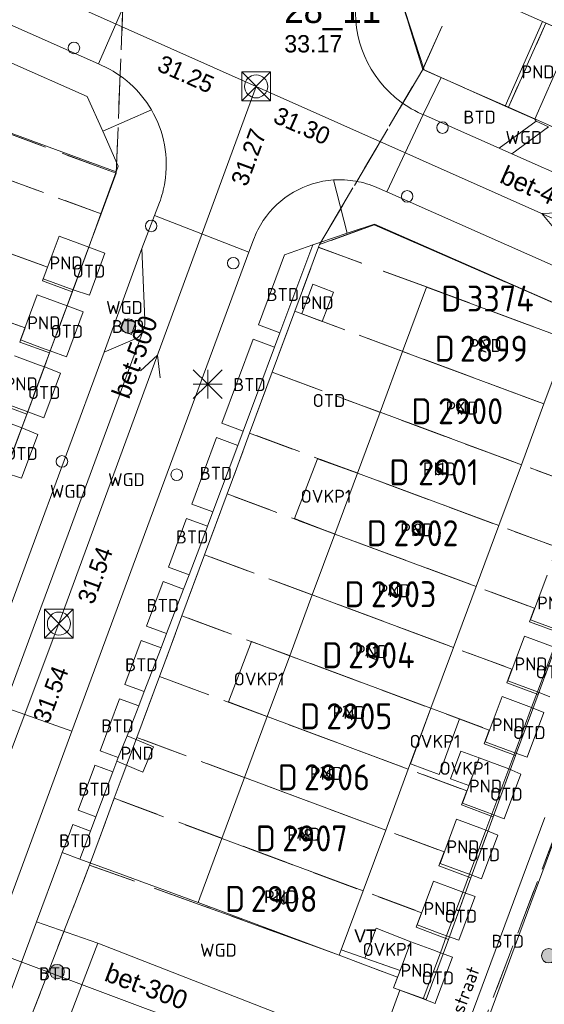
# Model space of a CAD drawing. Header units: metres. Extents: x 207644 to 210135, y 370459 to 373417.
# Tile 104 of 256: x 208380 to 208417, y 371704 to 371772. Entities that reach past the tile are written whole.
import ezdxf
from ezdxf.enums import TextEntityAlignment as Align

# ---------------------------------------------------------------- set-up
doc = ezdxf.new("R2010")
doc.units = ezdxf.units.M
doc.linetypes.add('HIDDEN2', pattern=[4.7625, 3.175, -1.5875])
for name, color, linetype in [('BTD', 7, 'Continuous'), ('combi_kolk', 7, 'Continuous'), ('CON_BxH300x300mm', 7, 'Continuous'), ('CON_BxH400x400mm', 7, 'Continuous'), ('CON_BxH500x500mm', 7, 'Continuous'), ('CON_BxH700x700mm', 7, 'Continuous'), ('DMM_BxH300x300mm', 7, 'Continuous'), ('DMM_BxH400x400mm', 7, 'Continuous'), ('DMM_BxH500x500mm', 7, 'Continuous'), ('GB', 1, 'Continuous'), ('GB07', 1, 'Continuous'), ('GB11', 1, 'Continuous'), ('INV_BxH400x400mm', 7, 'Continuous'), ('INV_BxH500x500mm', 7, 'Continuous'), ('INV_BxH700x700mm', 7, 'Continuous'), ('KAD_Niet_vastgesteld_Perceel', 30, 'Continuous'), ('KAD_perceelnummer', 212, 'Continuous'), ('KAD_sectie', 212, 'Continuous'), ('KAD_Vastgesteld_Perceel', 212, 'Continuous'), ('KO_INSPECTIE', 7, 'Continuous'), ('NAR', 7, 'Continuous'), ('NLV_inspectieput', 7, 'Continuous'), ('NNR_inspectieput', 7, 'Continuous'), ('NOD_inspectieput', 7, 'Continuous'), ('ORL', 7, 'Continuous'), ('OTD', 7, 'Continuous'), ('OVKP1', 7, 'Continuous'), ('PIJL', 7, 'Continuous'), ('PND', 7, 'Continuous'), ('WGD', 7, 'Continuous')]:
    doc.layers.add(name, color=color, linetype=linetype)
for name, color, linetype, lineweight in [('GMV', 7, 'Continuous', 25), ('GP1', 7, 'Continuous', 30), ('Q21_lantaarnpaal', 1, 'Continuous', 0), ('Q26_boom', 72, 'Continuous', 0), ('Q28_rioolput', 153, 'Continuous', 0)]:
    doc.layers.add(name, color=color, linetype=linetype, lineweight=lineweight)
doc.styles.add('ISO', font='isocpeur.ttf', dxfattribs={"height": 1})
doc.styles.add('ISOCP', font='ISOCP.shx', dxfattribs={"height": 1.8})

# ---------------------------------------------------------------- blocks, each defined once
blk = doc.blocks.new('ACMAP_ANN_TEMPLATE_Vastgesteld_Perceelnummer')
at = {"layer": 'KAD_perceelnummer', "style": 'ISOCP'}
blk.add_attdef('Perceelnummer', text='', height=1.8, dxfattribs=at).set_placement((0, 0), align=Align.MIDDLE)
at = {"layer": 'KAD_sectie', "style": 'ISOCP'}
blk.add_attdef('sectie', text='', height=1.8, dxfattribs=at).set_placement((-2.7, 0), align=Align.MIDDLE_RIGHT)
blk = doc.blocks.new('Q26')
blk.add_hatch(color=256).paths.add_polyline_path([(-0.452, -0.01, 1), (0.548, -0.01, 1)])
blk.add_circle((0.048, -0.01), 0.5)
blk = doc.blocks.new('Q21')
for p, q in [((-1, 1), (0, 0)), ((0, 1), (0, 0)), ((0, 0), (1, 1)), ((-1, 0), (0, 0)), ((-1, -1), (0, 0)), ((0, 0), (1, 0)), ((0, 0), (0, -1)), ((0, 0), (1, -1))]:
    blk.add_line(p, q)
blk = doc.blocks.new('Q28')
at = {"linetype": 'Continuous'}
for p, q in [((-1, -1), (1, 1)), ((-1, 1), (1, -1))]:
    blk.add_line(p, q, dxfattribs=at)
blk.add_lwpolyline([(1, 1), (1, -1), (-1, -1), (-1, 1)], close=True)

msp = doc.modelspace()

# ---------------------------------------------------------------- linework, layer by layer
at = {"layer": 'combi_kolk', "color": 253, "lineweight": 13}
for centre in [(208383.99, 371770), (208409.52, 371764.48), (208407.07, 371759.72), (208389.34, 371757.67), (208395.03, 371755.09), (208383.16, 371741.36), (208391.11, 371740.44)]:
    msp.add_circle(centre, 0.4, dxfattribs=at)
at = {"layer": 'CON_BxH300x300mm', "color": 253, "linetype": 'Continuous', "lineweight": 13}
msp.add_lwpolyline([(208374.88, 371708.74), (208403.42, 371698.05)], dxfattribs=at)
at = {"layer": 'CON_BxH400x400mm', "color": 253, "linetype": 'Continuous', "lineweight": 13}
msp.add_lwpolyline([(208436.21, 371749.71), (208396.61, 371767.34)], dxfattribs=at)
at = {"layer": 'CON_BxH500x500mm', "color": 253, "linetype": 'Continuous', "lineweight": 13}
for points in [[(208396.61, 371767.34), (208382.95, 371730.13)], [(208374.88, 371708.74), (208382.95, 371730.13)]]:
    msp.add_lwpolyline(points, dxfattribs=at)
at = {"layer": 'CON_BxH700x700mm', "color": 253, "linetype": 'Continuous', "lineweight": 13}
msp.add_lwpolyline([(208396.61, 371767.34), (208364.08, 371781.82)], dxfattribs=at)
at = {"layer": 'GB', "color": 253, "linetype": 'Continuous', "lineweight": 13}
for points in [[(208416.449, 371771.827), (208414.868, 371772.525)], [(208413.857, 371765.972), (208416.449, 371771.827)], [(208417.931, 371769.636), (208415.907, 371765.064)], [(208415.907, 371765.064), (208413.857, 371765.972)], [(208381.868, 371754.019), (208382.957, 371756.955)], [(208382.957, 371756.955), (208385.018, 371756.19)], [(208383.928, 371753.254), (208385.018, 371756.19)], [(208406.758, 371748.984), (208408.41, 371753.436)], [(208408.41, 371753.436), (208418.198, 371749.804)], [(208380.294, 371749.778), (208381.452, 371752.899)], [(208382.355, 371749.014), (208383.513, 371752.134)], [(208418.198, 371749.804), (208416.545, 371745.351)], [(208405.193, 371744.768), (208406.758, 371748.984)], [(208380.79, 371744.796), (208381.944, 371747.907)], [(208416.545, 371745.351), (208414.98, 371741.133)], [(208403.628, 371740.55), (208405.193, 371744.768)], [(208379.218, 371740.561), (208380.381, 371743.695)], [(208402.063, 371736.333), (208403.628, 371740.55)], [(208414.98, 371741.133), (208413.414, 371736.914)], [(208413.414, 371736.914), (208411.849, 371732.697)], [(208400.498, 371732.117), (208402.063, 371736.333)], [(208415.619, 371730.385), (208416.771, 371733.483)], [(208411.849, 371732.697), (208410.283, 371728.478)], [(208398.933, 371727.9), (208400.498, 371732.117)], [(208414.051, 371726.171), (208415.198, 371729.254)], [(208410.283, 371728.478), (208408.718, 371724.26)], [(208416.098, 371725.41), (208417.244, 371728.492)], [(208397.368, 371723.683), (208398.933, 371727.9)], [(208412.472, 371721.927), (208413.643, 371725.074)], [(208408.718, 371724.26), (208407.152, 371720.042)], [(208414.519, 371721.165), (208415.689, 371724.312)], [(208395.803, 371719.466), (208397.368, 371723.683)], [(208410.893, 371717.682), (208412.061, 371720.821)], [(208407.152, 371720.042), (208405.587, 371715.824)], [(208412.94, 371716.921), (208414.107, 371720.06)], [(208394.238, 371715.25), (208395.803, 371719.466)], [(208410.479, 371716.57), (208409.346, 371713.521)], [(208392.711, 371711.133), (208394.238, 371715.25)], [(208405.587, 371715.824), (208404.021, 371711.606)], [(208412.526, 371715.808), (208411.392, 371712.76)], [(208407.757, 371709.251), (208408.887, 371712.289)], [(208404.021, 371711.606), (208402.51, 371707.534)], [(208409.803, 371708.49), (208410.933, 371711.528)], [(208392.59, 371710.808), (208392.711, 371711.133)], [(208392.59, 371710.808), (208402.369, 371707.153)], [(208406.588, 371706.108), (208407.326, 371708.093)], [(208402.369, 371707.153), (208402.51, 371707.534)], [(208409.373, 371707.332), (208408.181, 371704.129)], [(208406.588, 371706.108), (208406.135, 371704.89)], [(208406.135, 371704.89), (208406.564, 371704.73)], [(208408.181, 371704.129), (208406.564, 371704.73)]]:
    msp.add_lwpolyline(points, dxfattribs=at)
at = {"layer": 'GB07', "color": 253, "linetype": 'Continuous', "lineweight": 13}
for points in [[(208418.406, 371770.963), (208416.449, 371771.827)], [(208406.758, 371748.984), (208416.545, 371745.351)], [(208405.193, 371744.768), (208414.98, 371741.133)], [(208403.628, 371740.55), (208413.414, 371736.914)], [(208402.063, 371736.333), (208411.849, 371732.697)], [(208400.498, 371732.117), (208410.283, 371728.478)], [(208398.933, 371727.9), (208408.718, 371724.26)], [(208397.368, 371723.683), (208407.152, 371720.042)], [(208395.803, 371719.466), (208405.587, 371715.824)], [(208394.238, 371715.25), (208404.021, 371711.606)]]:
    msp.add_lwpolyline(points, dxfattribs=at)
at = {"layer": 'GB11', "color": 253, "linetype": 'Continuous', "lineweight": 13}
for points in [[(208383.928, 371753.254), (208381.868, 371754.019)], [(208401.96, 371753.091), (208401.184, 371751.043), (208399.767, 371751.579), (208400.543, 371753.627), (208401.96, 371753.091)], [(208381.452, 371752.899), (208383.513, 371752.134)], [(208381.938, 371749.168), (208380.294, 371749.778)], [(208379.883, 371748.672), (208381.53, 371748.061)], [(208382.355, 371749.014), (208381.938, 371749.168)], [(208381.53, 371748.061), (208381.944, 371747.907)], [(208380.79, 371744.796), (208378.729, 371745.561)], [(208378.32, 371744.46), (208380.381, 371743.695)], [(208417.665, 371729.624), (208415.619, 371730.385)], [(208415.198, 371729.254), (208417.244, 371728.492)], [(208416.098, 371725.41), (208414.051, 371726.171)], [(208413.643, 371725.074), (208415.689, 371724.312)], [(208387.673, 371722.347), (208387.059, 371720.85)], [(208389.491, 371721.602), (208387.673, 371722.347)], [(208386.951, 371720.587), (208388.769, 371719.841), (208389.491, 371721.602)], [(208414.519, 371721.165), (208412.472, 371721.927)], [(208387.059, 371720.85), (208386.951, 371720.587)], [(208414.107, 371720.06), (208412.061, 371720.821)], [(208412.695, 371717.012), (208410.893, 371717.682)], [(208412.94, 371716.921), (208412.695, 371717.012)], [(208412.279, 371715.9), (208410.479, 371716.57)], [(208412.526, 371715.808), (208412.279, 371715.9)], [(208409.346, 371713.521), (208411.102, 371712.868)], [(208411.102, 371712.868), (208411.392, 371712.76)], [(208408.887, 371712.289), (208410.632, 371711.64)], [(208410.632, 371711.64), (208410.933, 371711.528)], [(208409.286, 371708.682), (208407.757, 371709.251)], [(208409.803, 371708.49), (208409.286, 371708.682)], [(208407.326, 371708.093), (208408.858, 371707.524)], [(208408.858, 371707.524), (208409.373, 371707.332)]]:
    msp.add_lwpolyline(points, dxfattribs=at)
at = {"layer": 'GMV', "color": 253, "linetype": 'Continuous', "lineweight": 13}
for points in [[(208385.689, 371768.889), (208334.24, 371791.766)], [(208363.176, 371776.269), (208384.913, 371766.639)], [(208385.689, 371768.889), (208388.069, 371774.381)], [(208408.256, 371768.478), (208406.286, 371774.545)], [(208361.179, 371770.881), (208386.918, 371761.415)], [(208385.924, 371768.785), (208385.689, 371768.889)], [(208409.433, 371767.952), (208408.256, 371768.478)], [(208409.433, 371767.952), (208408.177, 371765.383)], [(208409.433, 371767.952), (208413.857, 371765.972)], [(208384.913, 371766.639), (208385.989, 371764.23)], [(208385.989, 371764.23), (208389.352, 371765.725)], [(208408.177, 371765.383), (208405.654, 371760.025)], [(208408.177, 371765.383), (208408.084, 371765.424)], [(208408.177, 371765.383), (208413.445, 371763.052)], [(208415.907, 371765.064), (208416, 371764.938)], [(208416, 371764.938), (208413.445, 371763.052)], [(208416.863, 371764.542), (208414.32, 371762.665)], [(208416, 371764.938), (208416.863, 371764.542)], [(208387.065, 371761.82), (208385.989, 371764.23)], [(208413.445, 371763.052), (208414.32, 371762.665)], [(208428.107, 371756.564), (208414.32, 371762.665)], [(208386.918, 371761.415), (208387.065, 371761.82)], [(208385.864, 371758.518), (208386.918, 371761.415)], [(208402.918, 371757.16), (208401.96, 371760.854)], [(208405.654, 371760.025), (208404.978, 371760.324)], [(208428.916, 371749.732), (208405.654, 371760.025)], [(208389.569, 371758.386), (208389.919, 371759.296)], [(208385.018, 371756.19), (208385.864, 371758.518)], [(208389.569, 371758.386), (208388.697, 371756.116)], [(208396.107, 371755.848), (208389.569, 371758.386)], [(208404.819, 371757.804), (208402.918, 371757.16)], [(208424.969, 371748.962), (208404.819, 371757.804)], [(208401.023, 371756.518), (208402.918, 371757.16)], [(208386.136, 371755.785), (208385.018, 371756.19)], [(208396.423, 371756.704), (208396.107, 371755.848)], [(208400.537, 371756.352), (208398.261, 371750.27)], [(208400.537, 371756.352), (208398.577, 371755.679)], [(208401.016, 371756.516), (208400.537, 371756.352)], [(208401.023, 371756.518), (208401.016, 371756.516)], [(208396.107, 371755.848), (208383.849, 371722.678)], [(208385.063, 371752.886), (208386.136, 371755.785)], [(208388.697, 371756.116), (208386.073, 371748.934)], [(208388.697, 371756.116), (208388.897, 371751.19)], [(208398.577, 371755.679), (208396.772, 371750.821)], [(208383.513, 371752.134), (208383.928, 371753.254)], [(208383.928, 371753.254), (208385.063, 371752.886)], [(208384.634, 371751.729), (208383.513, 371752.134)], [(208383.474, 371748.595), (208384.634, 371751.729)], [(208387.213, 371750.431), (208387.495, 371751.244)], [(208387.495, 371751.244), (208388.266, 371750.976)], [(208388.266, 371750.976), (208387.983, 371750.163)], [(208398.261, 371750.27), (208396.772, 371750.821)], [(208383.581, 371736.319), (208388.799, 371750.464)], [(208387.983, 371750.163), (208387.213, 371750.431)], [(208398.261, 371750.27), (208397.891, 371749.281)], [(208388.345, 371749.89), (208386.073, 371748.934)], [(208394.239, 371744.005), (208396.404, 371749.832)], [(208397.891, 371749.281), (208396.404, 371749.832)], [(208386.073, 371748.934), (208380.855, 371734.789)], [(208381.944, 371747.907), (208382.355, 371749.014)], [(208382.355, 371749.014), (208383.474, 371748.595)], [(208397.891, 371749.281), (208395.713, 371743.46)], [(208381.915, 371744.385), (208383.06, 371747.478)], [(208383.06, 371747.478), (208381.944, 371747.907)], [(208380.381, 371743.695), (208380.79, 371744.796)], [(208380.79, 371744.796), (208381.915, 371744.385)], [(208395.713, 371743.46), (208394.239, 371744.005)], [(208380.363, 371740.191), (208381.487, 371743.228)], [(208381.487, 371743.228), (208380.381, 371743.695)], [(208395.713, 371743.46), (208395.342, 371742.471)], [(208392.157, 371738.404), (208393.871, 371743.016)], [(208395.342, 371742.471), (208393.871, 371743.016)], [(208395.342, 371742.471), (208393.618, 371737.863)], [(208379.218, 371740.561), (208380.363, 371740.191)], [(208393.618, 371737.863), (208392.157, 371738.404)], [(208393.618, 371737.863), (208393.248, 371736.875)], [(208390.533, 371734.032), (208391.746, 371737.296)], [(208391.746, 371737.296), (208391.79, 371737.415)], [(208393.248, 371736.875), (208391.79, 371737.415)], [(208393.248, 371736.875), (208392.709, 371735.433)], [(208381.157, 371729.786), (208383.581, 371736.319)], [(208391.965, 371733.499), (208392.709, 371735.433)], [(208380.855, 371734.789), (208378.431, 371728.256)], [(208391.965, 371733.499), (208390.533, 371734.032)], [(208389.014, 371729.945), (208390.165, 371733.043)], [(208391.585, 371732.513), (208390.165, 371733.043)], [(208391.585, 371732.513), (208391.965, 371733.499)], [(208390.4, 371729.432), (208391.585, 371732.513)], [(208379.148, 371724.339), (208381.157, 371729.786)], [(208390.4, 371729.432), (208389.014, 371729.945)], [(208387.514, 371725.91), (208388.646, 371728.956)], [(208390.021, 371728.449), (208388.646, 371728.956)], [(208390.021, 371728.449), (208390.4, 371729.432)], [(208388.853, 371725.413), (208390.021, 371728.449)], [(208388.853, 371725.413), (208387.514, 371725.91)], [(208385.806, 371721.314), (208387.147, 371724.921)], [(208388.475, 371724.431), (208387.147, 371724.921)], [(208388.475, 371724.431), (208388.853, 371725.413)], [(208415.689, 371724.312), (208416.098, 371725.41)], [(208416.098, 371725.41), (208416.944, 371725.061)], [(208383.849, 371722.678), (208379.148, 371724.339)], [(208387.673, 371722.347), (208388.475, 371724.431)], [(208416.539, 371723.978), (208415.689, 371724.312)], [(208415.378, 371720.87), (208416.539, 371723.978)], [(208383.849, 371722.678), (208376.661, 371703.227)], [(208387.059, 371720.85), (208385.806, 371721.314)], [(208414.107, 371720.06), (208414.519, 371721.165)], [(208414.519, 371721.165), (208415.378, 371720.87)], [(208384.278, 371717.2), (208385.404, 371720.23)], [(208385.404, 371720.23), (208385.439, 371720.325)], [(208386.68, 371719.865), (208385.439, 371720.325)], [(208386.951, 371720.587), (208386.68, 371719.865)], [(208414.938, 371719.693), (208414.107, 371720.06)], [(208386.68, 371719.865), (208385.508, 371716.742)], [(208413.785, 371716.607), (208414.938, 371719.693)], [(208385.508, 371716.742), (208384.278, 371717.2)], [(208385.508, 371716.742), (208385.138, 371715.756)], [(208410.393, 371699.983), (208416.596, 371716.707)], [(208412.94, 371716.921), (208412.526, 371715.808)], [(208412.94, 371716.921), (208413.785, 371716.607)], [(208383.421, 371714.897), (208383.909, 371716.211)], [(208385.138, 371715.756), (208383.909, 371716.211)], [(208414.648, 371708.085), (208417.685, 371716.303)], [(208385.138, 371715.756), (208384.408, 371713.813)], [(208413.36, 371715.47), (208412.229, 371712.444)], [(208412.526, 371715.808), (208413.36, 371715.47)], [(208383.186, 371714.262), (208383.421, 371714.897)], [(208382.949, 371713.625), (208383.186, 371714.262)], [(208384.408, 371713.813), (208383.186, 371714.262)], [(208381.408, 371709.478), (208382.949, 371713.625)], [(208384.408, 371713.813), (208387.382, 371712.721)], [(208387.382, 371712.721), (208392.59, 371710.808)], [(208411.392, 371712.76), (208410.933, 371711.528)], [(208412.229, 371712.444), (208411.392, 371712.76)], [(208410.642, 371708.196), (208411.752, 371711.167)], [(208411.77, 371711.215), (208410.933, 371711.528)], [(208411.752, 371711.167), (208411.77, 371711.215)], [(208379.19, 371703.496), (208381.408, 371709.478)], [(208381.408, 371709.478), (208385.65, 371707.997)], [(208409.373, 371707.332), (208409.803, 371708.49)], [(208409.803, 371708.49), (208410.642, 371708.196)], [(208383.801, 371703.175), (208385.65, 371707.997)], [(208385.65, 371707.997), (208404.993, 371700.439)], [(208411.497, 371699.564), (208414.648, 371708.085)], [(208402.51, 371707.534), (208406.588, 371706.108)], [(208409.373, 371707.332), (208410.203, 371707.022)], [(208410.203, 371707.022), (208409.038, 371703.903)], [(208406.564, 371704.73), (208404.993, 371700.439)], [(208408.181, 371704.129), (208409.008, 371703.822)], [(208409.038, 371703.903), (208409.008, 371703.822)]]:
    msp.add_lwpolyline(points, dxfattribs=at)
for points in [[(208406.237, 371766.576, -0.273061), (208403.636, 371773.968)], [(208387.87, 371767.53, 0.07774), (208385.924, 371768.785)], [(208389.352, 371765.725, 0.077577), (208387.87, 371767.53)], [(208408.084, 371765.424, -0.071144), (208406.237, 371766.576)], [(208389.352, 371765.725, -0.175774), (208390.288, 371760.685)], [(208389.919, 371759.296, 0.048093), (208390.288, 371760.685)], [(208401.96, 371760.854, 0.23232), (208397.104, 371758.04)], [(208401.96, 371760.854, -0.061489), (208403.505, 371760.773)], [(208404.978, 371760.324, 0.060396), (208403.505, 371760.773)], [(208397.104, 371758.04, 0.05905), (208396.423, 371756.704)], [(208388.897, 371751.19, -0.135127), (208388.799, 371750.464)], [(208388.799, 371750.464, -0.136148), (208388.345, 371749.89)]]:
    msp.add_lwpolyline(points, format="xyb", dxfattribs=at)
at = {"layer": 'GP1', "color": 253, "linetype": 'Continuous', "lineweight": 13}
for points in [[(208399.271, 371737.409), (208400.859, 371741.53)], [(208400.859, 371741.53), (208403.628, 371740.55)], [(208402.063, 371736.333), (208399.271, 371737.409)], [(208394.7, 371724.698), (208396.291, 371728.882)], [(208396.291, 371728.882), (208398.933, 371727.9)], [(208397.368, 371723.683), (208394.7, 371724.698)], [(208407.292, 371720.418), (208408.718, 371724.26)], [(208408.718, 371724.26), (208410.705, 371723.521)], [(208410.705, 371723.521), (208409.279, 371719.68)], [(208410.783, 371721.296), (208410.072, 371719.386)], [(208412.061, 371720.821), (208410.783, 371721.296)], [(208411.35, 371718.911), (208412.061, 371720.821)], [(208409.279, 371719.68), (208407.292, 371720.418)], [(208410.072, 371719.386), (208411.35, 371718.911)], [(208404.142, 371706.963), (208404.92, 371709.022)], [(208404.92, 371709.022), (208407.326, 371708.093)], [(208406.588, 371706.108), (208404.142, 371706.963)]]:
    msp.add_lwpolyline(points, dxfattribs=at)
at = {"layer": 'KAD_Niet_vastgesteld_Perceel', "color": 253, "linetype": 'HIDDEN2', "lineweight": 13}
for points in [[(208418.2, 371751.895), (208409.283, 371755.789), (208404.783, 371757.754), (208401, 371756.379), (208408.148, 371768.512), (208414.087, 371765.892), (208419.823, 371763.349)], [(208381.17, 371703.29), (208385.072, 371713.394), (208392.659, 371710.681), (208402.369, 371707.153), (208406.411, 371705.632), (208406.135, 371704.89), (208408.397, 371704.09), (208409.924, 371708.257), (208411.481, 371712.506), (208413.032, 371716.741), (208414.586, 371720.983), (208416.138, 371725.22), (208417.689, 371729.453)], [(208417.782, 371716.72), (208411.342, 371699.772), (208409.882, 371695.858), (208398.486, 371665.34), (208396.948, 371661.235)]]:
    msp.add_lwpolyline(points, dxfattribs=at)
at = {"layer": 'KAD_Vastgesteld_Perceel', "color": 253, "linetype": 'HIDDEN2', "lineweight": 13}
for points in [[(208414.363, 371792.656), (208417.075, 371798.734), (208422.406, 371796.383), (208423.279, 371794.105), (208421.567, 371789.547), (208418.196, 371791.052), (208415.703, 371785.4), (208411.429, 371775.851), (208408.148, 371768.512), (208406.286, 371774.545), (208409.436, 371781.614), (208414.363, 371792.656)], [(208408.148, 371768.512), (208411.429, 371775.851), (208415.703, 371785.4), (208418.196, 371791.052), (208421.567, 371789.547), (208424.105, 371788.463), (208420.045, 371779.349), (208418.554, 371779.999), (208416.764, 371776.04), (208419.915, 371774.613), (208419.013, 371772.531), (208419.098, 371772.512), (208418.406, 371770.963), (208416.681, 371771.724), (208414.087, 371765.892), (208408.148, 371768.512)], [(208414.087, 371765.892), (208416.681, 371771.724), (208418.406, 371770.963), (208419.098, 371772.512), (208419.013, 371772.531), (208419.915, 371774.613), (208416.764, 371776.04), (208418.554, 371779.999), (208420.045, 371779.349), (208424.105, 371788.463), (208426.793, 371787.319), (208429.844, 371785.94), (208419.823, 371763.349), (208414.087, 371765.892)], [(208360.959, 371762.516), (208358.42, 371763.436), (208360.621, 371769.375), (208361.164, 371770.841), (208386.148, 371761.606), (208386.922, 371761.32), (208385.876, 371758.502), (208369.978, 371764.394), (208362.667, 371767.048), (208360.959, 371762.516)], [(208369.978, 371764.394), (208385.876, 371758.502), (208383.877, 371753.116), (208381.812, 371753.86), (208382.166, 371754.819), (208360.959, 371762.516), (208362.667, 371767.048), (208369.978, 371764.394)], [(208359.375, 371758.313), (208360.959, 371762.516), (208382.166, 371754.819), (208381.812, 371753.86), (208383.877, 371753.116), (208382.306, 371748.882), (208380.245, 371749.625), (208380.606, 371750.607), (208359.375, 371758.313)], [(208380.606, 371750.607), (208380.245, 371749.625), (208382.306, 371748.882), (208380.733, 371744.644), (208378.67, 371745.387), (208379.032, 371746.367), (208357.78, 371754.081), (208359.375, 371758.313), (208380.606, 371750.607)], [(208409.283, 371755.789), (208418.2, 371751.895), (208418.866, 371751.604), (208424.851, 371748.939), (208424.313, 371747.531), (208408.406, 371753.443), (208400.93, 371756.191), (208401, 371756.379), (208404.783, 371757.754), (208409.283, 371755.789)], [(208400.93, 371756.191), (208408.406, 371753.443), (208424.313, 371747.531), (208422.343, 371742.155), (208420.269, 371742.928), (208420.613, 371743.841), (208399.287, 371751.758), (208400.93, 371756.191)], [(208379.032, 371746.367), (208378.67, 371745.387), (208380.733, 371744.644), (208379.166, 371740.423), (208377.107, 371741.165), (208377.473, 371742.156), (208356.196, 371749.878), (208357.78, 371754.081), (208379.032, 371746.367)], [(208397.725, 371747.541), (208399.287, 371751.758), (208420.613, 371743.841), (208420.269, 371742.928), (208422.343, 371742.155), (208420.791, 371737.919), (208418.695, 371738.7), (208419.037, 371739.626), (208397.725, 371747.541)], [(208396.162, 371743.324), (208397.725, 371747.541), (208419.037, 371739.626), (208418.695, 371738.7), (208420.791, 371737.919), (208419.237, 371733.678), (208417.111, 371734.47), (208417.461, 371735.411), (208396.162, 371743.324)], [(208394.599, 371739.107), (208396.162, 371743.324), (208417.461, 371735.411), (208417.111, 371734.47), (208419.237, 371733.678), (208417.689, 371729.453), (208415.547, 371730.251), (208415.895, 371731.193), (208394.599, 371739.107)], [(208393.037, 371734.891), (208394.599, 371739.107), (208415.895, 371731.193), (208415.547, 371730.251), (208417.689, 371729.453), (208416.138, 371725.22), (208413.974, 371726.027), (208414.326, 371726.974), (208393.037, 371734.891)], [(208391.475, 371730.674), (208393.037, 371734.891), (208414.326, 371726.974), (208413.974, 371726.027), (208416.138, 371725.22), (208414.586, 371720.983), (208412.41, 371721.799), (208412.761, 371722.756), (208391.475, 371730.674)], [(208389.913, 371726.458), (208391.475, 371730.674), (208412.761, 371722.756), (208412.41, 371721.799), (208414.586, 371720.983), (208413.032, 371716.741), (208410.835, 371717.565), (208411.194, 371718.538), (208389.913, 371726.458)], [(208388.35, 371722.241), (208389.913, 371726.458), (208411.194, 371718.538), (208410.835, 371717.565), (208413.032, 371716.741), (208411.481, 371712.506), (208409.258, 371713.34), (208409.626, 371714.32), (208388.35, 371722.241)], [(208386.788, 371718.025), (208388.35, 371722.241), (208409.626, 371714.32), (208409.258, 371713.34), (208411.481, 371712.506), (208409.924, 371708.257), (208407.687, 371709.096), (208408.055, 371710.103), (208386.788, 371718.025)], [(208409.924, 371708.257), (208408.397, 371704.09), (208406.135, 371704.89), (208406.411, 371705.632), (208402.369, 371707.153), (208392.659, 371710.681), (208385.072, 371713.394), (208386.788, 371718.025), (208408.055, 371710.103), (208407.687, 371709.096), (208409.924, 371708.257)], [(208396.948, 371661.235), (208398.486, 371665.34), (208409.882, 371695.858), (208411.342, 371699.772), (208417.782, 371716.72), (208462.83, 371699.897), (208477.839, 371694.283), (208481.905, 371694.931), (208483.82, 371670.687), (208485.563, 371648.958), (208484.791, 371645.06), (208483.39, 371637.927), (208471.587, 371642.58), (208461.967, 371646.269), (208460.655, 371645.531), (208458.86, 371641.06), (208457.907, 371638.615), (208396.948, 371661.235)]]:
    msp.add_lwpolyline(points, close=True, dxfattribs=at)
for points in [[(208387.571, 371777.801), (208386.922, 371761.32), (208386.148, 371761.606), (208361.164, 371770.841), (208360.859, 371777.333)], [(208362.195, 371703.277), (208363.333, 371706.35), (208363.757, 371707.494), (208365.321, 371711.718), (208366.888, 371715.948), (208368.453, 371720.175), (208370.078, 371724.565), (208370.832, 371724.286), (208372.894, 371723.521), (208374.455, 371727.727), (208376.028, 371731.968), (208377.595, 371736.19), (208379.166, 371740.423), (208380.733, 371744.644), (208382.306, 371748.882), (208383.877, 371753.116), (208385.876, 371758.502), (208386.922, 371761.32), (208387.571, 371777.801)], [(208406.286, 371774.545), (208408.148, 371768.512), (208401, 371756.379), (208400.93, 371756.191), (208399.287, 371751.758), (208397.725, 371747.541), (208396.162, 371743.324), (208394.599, 371739.107), (208393.037, 371734.891), (208391.475, 371730.674), (208389.913, 371726.458), (208388.35, 371722.241), (208386.788, 371718.025), (208385.072, 371713.394), (208381.17, 371703.29), (208379.521, 371698.842), (208377.958, 371694.628), (208376.384, 371690.383), (208374.816, 371686.153), (208373.26, 371681.957), (208371.698, 371677.744), (208370.049, 371673.296), (208366.232, 371662.95), (208364.558, 371658.475)]]:
    msp.add_lwpolyline(points, dxfattribs=at)
at = {"layer": 'NOD_inspectieput', "color": 253, "lineweight": 13}
for centre in [(208396.61, 371767.34), (208382.95, 371730.13)]:
    msp.add_circle(centre, 0.8, dxfattribs=at)
at = {"layer": 'PIJL', "color": 253, "lineweight": 13}
for points in [[(208418.02, 371758.6), (208416.41, 371758.53), (208417.43, 371757.28)], [(208388.61, 371747.63), (208389.78, 371748.73), (208389.96, 371747.14)]]:
    msp.add_lwpolyline(points, dxfattribs=at)

# ---------------------------------------------------------------- block references
at = {"layer": 'KAD_Vastgesteld_Perceel', "color": 253, "linetype": 'HIDDEN2', "lineweight": 13}
ref = msp.add_blockref('ACMAP_ANN_TEMPLATE_Vastgesteld_Perceelnummer', (208413.524, 371752.643), dxfattribs=at)
ref.add_attrib('Perceelnummer', '3374', dxfattribs={"layer": 'KAD_perceelnummer', "lineweight": 13, "height": 1.8, "style": 'ISOCP'}).set_placement((208413.524, 371752.643), align=Align.MIDDLE)
ref.add_attrib('sectie', 'D', dxfattribs={"layer": 'KAD_sectie', "lineweight": 13, "height": 1.8, "style": 'ISOCP'}).set_placement((208410.824, 371752.643), align=Align.MIDDLE_RIGHT)
ref = msp.add_blockref('ACMAP_ANN_TEMPLATE_Vastgesteld_Perceelnummer', (208413.073, 371749.173), dxfattribs=at)
ref.add_attrib('Perceelnummer', '2899', dxfattribs={"layer": 'KAD_perceelnummer', "lineweight": 13, "height": 1.8, "style": 'ISOCP'}).set_placement((208413.073, 371749.173), align=Align.MIDDLE)
ref.add_attrib('sectie', 'D', dxfattribs={"layer": 'KAD_sectie', "lineweight": 13, "height": 1.8, "style": 'ISOCP'}).set_placement((208410.373, 371749.173), align=Align.MIDDLE_RIGHT)
ref = msp.add_blockref('ACMAP_ANN_TEMPLATE_Vastgesteld_Perceelnummer', (208411.464, 371744.839), dxfattribs=at)
ref.add_attrib('Perceelnummer', '2900', dxfattribs={"layer": 'KAD_perceelnummer', "lineweight": 13, "height": 1.8, "style": 'ISOCP'}).set_placement((208411.464, 371744.839), align=Align.MIDDLE)
ref.add_attrib('sectie', 'D', dxfattribs={"layer": 'KAD_sectie', "lineweight": 13, "height": 1.8, "style": 'ISOCP'}).set_placement((208408.764, 371744.839), align=Align.MIDDLE_RIGHT)
ref = msp.add_blockref('ACMAP_ANN_TEMPLATE_Vastgesteld_Perceelnummer', (208409.929, 371740.61), dxfattribs=at)
ref.add_attrib('Perceelnummer', '2901', dxfattribs={"layer": 'KAD_perceelnummer', "lineweight": 13, "height": 1.8, "style": 'ISOCP'}).set_placement((208409.929, 371740.61), align=Align.MIDDLE)
ref.add_attrib('sectie', 'D', dxfattribs={"layer": 'KAD_sectie', "lineweight": 13, "height": 1.8, "style": 'ISOCP'}).set_placement((208407.229, 371740.61), align=Align.MIDDLE_RIGHT)
ref = msp.add_blockref('ACMAP_ANN_TEMPLATE_Vastgesteld_Perceelnummer', (208408.372, 371736.389), dxfattribs=at)
ref.add_attrib('Perceelnummer', '2902', dxfattribs={"layer": 'KAD_perceelnummer', "lineweight": 13, "height": 1.8, "style": 'ISOCP'}).set_placement((208408.372, 371736.389), align=Align.MIDDLE)
ref.add_attrib('sectie', 'D', dxfattribs={"layer": 'KAD_sectie', "lineweight": 13, "height": 1.8, "style": 'ISOCP'}).set_placement((208405.672, 371736.389), align=Align.MIDDLE_RIGHT)
ref = msp.add_blockref('ACMAP_ANN_TEMPLATE_Vastgesteld_Perceelnummer', (208406.827, 371732.164), dxfattribs=at)
ref.add_attrib('Perceelnummer', '2903', dxfattribs={"layer": 'KAD_perceelnummer', "lineweight": 13, "height": 1.8, "style": 'ISOCP'}).set_placement((208406.827, 371732.164), align=Align.MIDDLE)
ref.add_attrib('sectie', 'D', dxfattribs={"layer": 'KAD_sectie', "lineweight": 13, "height": 1.8, "style": 'ISOCP'}).set_placement((208404.127, 371732.164), align=Align.MIDDLE_RIGHT)
ref = msp.add_blockref('ACMAP_ANN_TEMPLATE_Vastgesteld_Perceelnummer', (208405.285, 371727.937), dxfattribs=at)
ref.add_attrib('Perceelnummer', '2904', dxfattribs={"layer": 'KAD_perceelnummer', "lineweight": 13, "height": 1.8, "style": 'ISOCP'}).set_placement((208405.285, 371727.937), align=Align.MIDDLE)
ref.add_attrib('sectie', 'D', dxfattribs={"layer": 'KAD_sectie', "lineweight": 13, "height": 1.8, "style": 'ISOCP'}).set_placement((208402.585, 371727.937), align=Align.MIDDLE_RIGHT)
ref = msp.add_blockref('ACMAP_ANN_TEMPLATE_Vastgesteld_Perceelnummer', (208403.753, 371723.708), dxfattribs=at)
ref.add_attrib('Perceelnummer', '2905', dxfattribs={"layer": 'KAD_perceelnummer', "lineweight": 13, "height": 1.8, "style": 'ISOCP'}).set_placement((208403.753, 371723.708), align=Align.MIDDLE)
ref.add_attrib('sectie', 'D', dxfattribs={"layer": 'KAD_sectie', "lineweight": 13, "height": 1.8, "style": 'ISOCP'}).set_placement((208401.053, 371723.708), align=Align.MIDDLE_RIGHT)
ref = msp.add_blockref('ACMAP_ANN_TEMPLATE_Vastgesteld_Perceelnummer', (208402.209, 371719.482), dxfattribs=at)
ref.add_attrib('Perceelnummer', '2906', dxfattribs={"layer": 'KAD_perceelnummer', "lineweight": 13, "height": 1.8, "style": 'ISOCP'}).set_placement((208402.209, 371719.482), align=Align.MIDDLE)
ref.add_attrib('sectie', 'D', dxfattribs={"layer": 'KAD_sectie', "lineweight": 13, "height": 1.8, "style": 'ISOCP'}).set_placement((208399.509, 371719.482), align=Align.MIDDLE_RIGHT)
ref = msp.add_blockref('ACMAP_ANN_TEMPLATE_Vastgesteld_Perceelnummer', (208400.685, 371715.249), dxfattribs=at)
ref.add_attrib('Perceelnummer', '2907', dxfattribs={"layer": 'KAD_perceelnummer', "lineweight": 13, "height": 1.8, "style": 'ISOCP'}).set_placement((208400.685, 371715.249), align=Align.MIDDLE)
ref.add_attrib('sectie', 'D', dxfattribs={"layer": 'KAD_sectie', "lineweight": 13, "height": 1.8, "style": 'ISOCP'}).set_placement((208397.985, 371715.249), align=Align.MIDDLE_RIGHT)
ref = msp.add_blockref('ACMAP_ANN_TEMPLATE_Vastgesteld_Perceelnummer', (208398.549, 371711.058), dxfattribs=at)
ref.add_attrib('Perceelnummer', '2908', dxfattribs={"layer": 'KAD_perceelnummer', "lineweight": 13, "height": 1.8, "style": 'ISOCP'}).set_placement((208398.549, 371711.058), align=Align.MIDDLE)
ref.add_attrib('sectie', 'D', dxfattribs={"layer": 'KAD_sectie', "lineweight": 13, "height": 1.8, "style": 'ISOCP'}).set_placement((208395.849, 371711.058), align=Align.MIDDLE_RIGHT)
at = {"layer": 'Q21_lantaarnpaal', "color": 253}
msp.add_blockref('Q21', (208393.255, 371746.714), dxfattribs=at)
at = {"layer": 'Q26_boom', "color": 253}
for p in [(208387.731, 371750.737), (208416.829, 371707.132), (208382.771, 371706.034)]:
    msp.add_blockref('Q26', p, dxfattribs=at)
at = {"layer": 'Q28_rioolput', "color": 253}
for p in [(208396.611, 371767.339), (208382.947, 371730.126)]:
    msp.add_blockref('Q28', p, dxfattribs=at)

# ---------------------------------------------------------------- texts
at = {"layer": 'BTD', "color": 253, "linetype": 'Continuous', "lineweight": 13, "style": 'ISO'}
for p in [(208412.089, 371765.208), (208398.46, 371752.918), (208387.74, 371750.704), (208396.144, 371746.68), (208393.827, 371740.535), (208392.172, 371736.126), (208390.151, 371731.386), (208388.658, 371727.276), (208387.01, 371723.04), (208385.423, 371718.66), (208384.086, 371715.086), (208414.039, 371708.125), (208382.698, 371705.874)]:
    msp.add_text('BTD', height=0.9, dxfattribs=at).set_placement(p, align=Align.MIDDLE_CENTER)
at = {"layer": 'DMM_BxH300x300mm', "color": 253, "lineweight": 13}
msp.add_text('bet-300', height=1.3, rotation=339.47, dxfattribs=at).set_placement((208386.02, 371705.42))
at = {"layer": 'DMM_BxH400x400mm', "color": 253, "lineweight": 13}
msp.add_text('bet-400', height=1.3, rotation=336, dxfattribs=at).set_placement((208413.4, 371760.71))
at = {"layer": 'DMM_BxH500x500mm', "color": 253, "lineweight": 13}
msp.add_text('bet-500', height=1.3, rotation=69.84, dxfattribs=at).set_placement((208387.8, 371745.61))
at = {"layer": 'INV_BxH400x400mm', "color": 253, "lineweight": 13}
msp.add_text('31.30', height=1.2, rotation=336, dxfattribs=at).set_placement((208397.71, 371764.88))
at = {"layer": 'INV_BxH500x500mm', "color": 253, "lineweight": 13}
for s, rotation, p in [('31.27', 69.84, (208395.96, 371760.34)), ('31.54', 69.84, (208385.33, 371731.39)), ('31.54', 69.33, (208382.23, 371723.13))]:
    msp.add_text(s, height=1.2, rotation=rotation, dxfattribs=at).set_placement(p)
at = {"layer": 'INV_BxH700x700mm', "color": 253, "lineweight": 13}
msp.add_text('31.25', height=1.2, rotation=336, dxfattribs=at).set_placement((208389.67, 371768.46))
at = {"layer": 'KO_INSPECTIE', "color": 253, "lineweight": 13}
msp.add_text('VT', height=0.9, dxfattribs=at).set_placement((208403.41, 371708.04))
at = {"layer": 'NAR', "color": 253, "linetype": 'Continuous', "lineweight": 13, "style": 'ISO'}
for s, p in [('2', (208412.479, 371749.393)), ('4', (208410.87, 371745.059)), ('6', (208409.305, 371740.841)), ('8', (208407.739, 371736.623)), ('10', (208406.174, 371732.406)), ('12', (208404.609, 371728.188)), ('14', (208403.044, 371723.971)), ('16', (208401.479, 371719.753)), ('18', (208399.913, 371715.536)), ('20', (208398.305, 371711.204))]:
    msp.add_text(s, height=0.9, rotation=339.6, dxfattribs=at).set_placement(p, align=Align.MIDDLE_CENTER)
at = {"layer": 'NLV_inspectieput', "color": 253, "lineweight": 13}
msp.add_text('33.17', height=1.2, dxfattribs=at).set_placement((208398.56, 371769.69))
at = {"layer": 'NNR_inspectieput', "color": 253, "lineweight": 13}
msp.add_text('28_11', height=1.8, dxfattribs=at).set_placement((208398.56, 371771.73))
at = {"layer": 'ORL', "color": 253, "linetype": 'Continuous', "lineweight": 13, "style": 'ISO'}
msp.add_text('Kleibergstraat', height=0.9, rotation=69.6, dxfattribs=at).set_placement((208410.324, 371702.623), align=Align.MIDDLE_CENTER)
at = {"layer": 'OTD', "color": 253, "linetype": 'Continuous', "lineweight": 13, "style": 'ISO'}
for p in [(208385.032, 371754.541), (208383.495, 371750.369), (208381.925, 371746.134), (208401.656, 371745.581), (208380.353, 371741.907), (208417.096, 371726.781), (208415.529, 371722.578), (208413.939, 371718.314), (208412.376, 371714.121), (208410.787, 371709.86), (208409.192, 371705.581)]:
    msp.add_text('OTD', height=0.9, dxfattribs=at).set_placement(p, align=Align.MIDDLE_CENTER)
at = {"layer": 'OVKP1', "color": 253, "linetype": 'Continuous', "lineweight": 13, "style": 'ISO'}
for p in [(208401.45, 371738.945), (208396.817, 371726.29), (208408.999, 371721.97), (208411.067, 371720.103), (208405.734, 371707.558)]:
    msp.add_text('OVKP1', height=0.9, dxfattribs=at).set_placement(p, align=Align.MIDDLE_CENTER)
at = {"layer": 'PND', "color": 253, "linetype": 'Continuous', "lineweight": 13, "style": 'ISO'}
for p in [(208416.132, 371768.342), (208383.443, 371755.105), (208400.832, 371752.351), (208381.904, 371750.956), (208412.478, 371749.394), (208380.337, 371746.734), (208410.869, 371745.059), (208409.304, 371740.841), (208407.739, 371736.624), (208406.174, 371732.406), (208417.218, 371731.554), (208404.608, 371728.189), (208415.648, 371727.332), (208403.043, 371723.971), (208414.081, 371723.12), (208388.371, 371721.146), (208401.478, 371719.754), (208412.5, 371718.872), (208399.913, 371715.536), (208410.936, 371714.665), (208398.306, 371711.204), (208409.345, 371710.39), (208407.754, 371706.111)]:
    msp.add_text('PND', height=0.9, dxfattribs=at).set_placement(p, align=Align.MIDDLE_CENTER)
at = {"layer": 'WGD', "color": 253, "linetype": 'Continuous', "lineweight": 13, "style": 'ISO'}
for p in [(208415.154, 371763.798), (208387.491, 371752.024), (208387.628, 371740.097), (208383.597, 371739.292), (208393.998, 371707.509)]:
    msp.add_text('WGD', height=0.9, dxfattribs=at).set_placement(p, align=Align.MIDDLE_CENTER)

doc.saveas('drawing.dxf')
